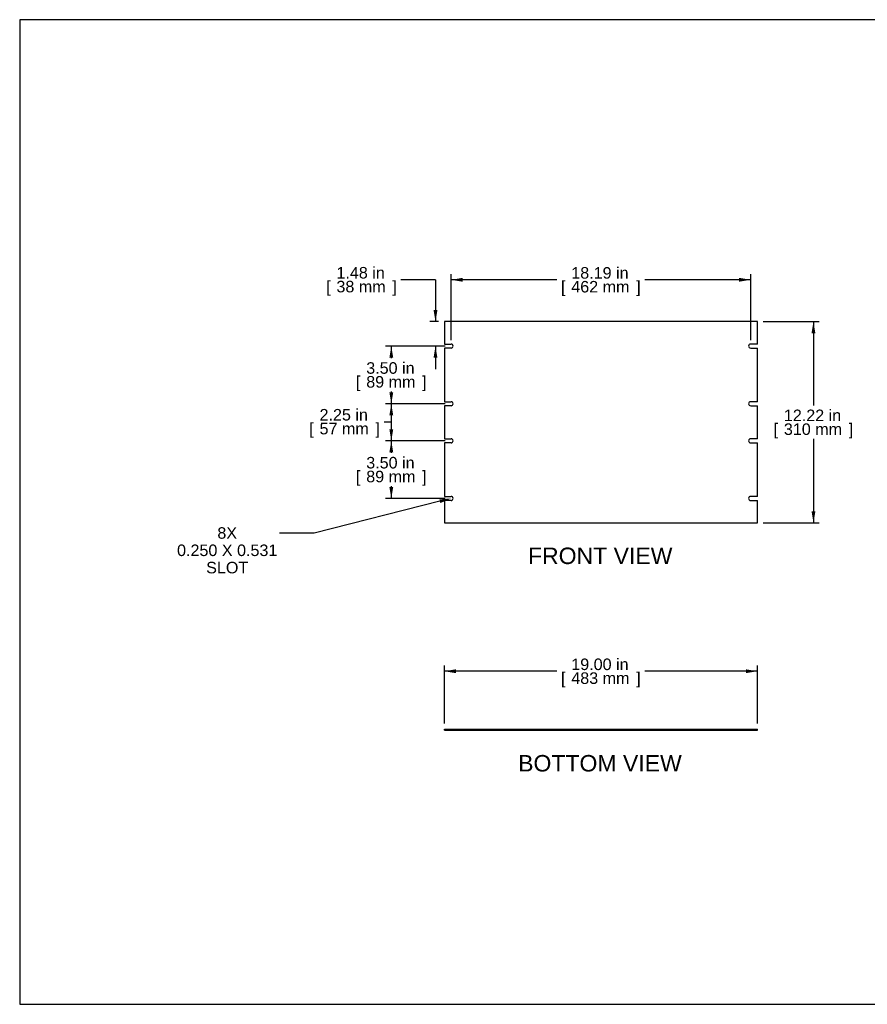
# Model space of a CAD drawing. Header units: inches. Extents: x 0 to 80, y 0 to 59.8.
# Tile 1 of 9: x 0 to 51.5, y 0 to 59.8. Entities that reach past the tile are written whole.
import ezdxf
from ezdxf import colors
from ezdxf.entities.mleader import LeaderData, LeaderLine
from ezdxf.enums import TextEntityAlignment as Align
from ezdxf.math import Vec2, Vec3

# ---------------------------------------------------------------- set-up
doc = ezdxf.new("R2010")
doc.units = ezdxf.units.IN
doc.header["$MEASUREMENT"] = 0
doc.layers.add('COM41760', color=7, linetype='Continuous')
doc.layers.add('Default', color=7, linetype='Continuous')
doc.styles.add('SEACAD_Arial', font='arial.ttf')
doc.dimstyles.new('WEB', dxfattribs={"dimtxt": 0.7, "dimasz": 0.7, "dimexe": 0.35, "dimexo": 0.35, "dimgap": 0.35, "dimtad": 0, "dimtih": 1, "dimtoh": 1, "dimzin": 4, "dimdsep": 46, "dimtxsty": 'SEACAD_Arial', "dimblk1": '_SE_FILLED', "dimblk2": '_SE_FILLED', "dimsah": 1, "dimcen": 0.35, "dimadec": 0, "dimazin": 0, "dimtfac": 1, "dimtofl": 0, "dimtmove": 0, "dimatfit": 3, "dimfxl": 1, "dimtolj": 1, "dimtzin": 4, "dimarcsym": 0})

# ---------------------------------------------------------------- blocks, each defined once
blk = doc.blocks.new('SE2')
at = {"layer": 'COM41760', "color": 7, "linetype": 'Continuous'}
for p, q in [((44.779, 41.449), (25.779, 41.449)), ((25.779, 41.449), (25.779, 40.09)), ((44.779, 40.09), (44.779, 41.449)), ((25.779, 40.09), (26.185, 40.09)), ((44.779, 40.09), (44.373, 40.09)), ((25.779, 39.84), (25.779, 36.59)), ((26.185, 39.84), (25.779, 39.84)), ((44.373, 39.84), (44.779, 39.84)), ((44.779, 36.59), (44.779, 39.84)), ((25.779, 36.59), (26.185, 36.59)), ((44.779, 36.59), (44.373, 36.59)), ((25.779, 36.34), (25.779, 34.34)), ((26.185, 36.34), (25.779, 36.34)), ((44.373, 36.34), (44.779, 36.34)), ((44.779, 34.34), (44.779, 36.34)), ((25.779, 34.34), (26.185, 34.34)), ((25.779, 34.09), (25.779, 30.84)), ((26.185, 34.09), (25.779, 34.09)), ((44.779, 34.34), (44.372, 34.34)), ((44.372, 34.09), (44.779, 34.09)), ((44.779, 30.84), (44.779, 34.09)), ((25.779, 30.84), (26.185, 30.84)), ((25.779, 30.59), (25.779, 29.231)), ((26.185, 30.59), (25.779, 30.59)), ((44.779, 30.84), (44.373, 30.84)), ((44.373, 30.59), (44.779, 30.59)), ((44.779, 29.231), (44.779, 30.59)), ((25.779, 29.231), (44.779, 29.231))]:
    blk.add_line(p, q, dxfattribs=at)
for centre, start, end in [((26.185, 39.965), 270, 90), ((44.373, 39.965), 90, 270), ((26.185, 36.465), 270, 90), ((44.373, 36.465), 90, 270), ((26.185, 34.215), 270.2572, 89.7428), ((44.373, 34.215), 90.2572, 269.7428), ((26.185, 30.715), 270, 90), ((44.373, 30.715), 90, 270)]:
    blk.add_arc(centre, 0.125, start, end, dxfattribs=at)
blk = doc.blocks.new('SE3')
at = {"layer": 'COM41760', "color": 7, "linetype": 'Continuous'}
for p, q in [((25.779, 16.708), (44.779, 16.708)), ((25.779, 16.636), (25.779, 16.708)), ((25.779, 16.636), (44.779, 16.636)), ((44.779, 16.636), (44.779, 16.708))]:
    blk.add_line(p, q, dxfattribs=at)
blk = doc.blocks.new('DMBLK163')
at = {"layer": 'Default', "linetype": 'Continuous', "transparency": 16777216}
for points in [[(48.301, 40.749), (48.184, 41.449), (48.067, 40.749)], [(48.301, 29.931), (48.067, 29.931), (48.184, 29.231)]]:
    blk.add_hatch(color=7, dxfattribs=at).paths.add_polyline_path(points)
at = {"layer": 'Default', "color": 7, "linetype": 'Continuous', "transparency": 16777216}
for p, q in [((45.129, 41.449), (48.534, 41.449)), ((48.184, 41.449), (48.184, 36.355)), ((48.184, 34.325), (48.184, 29.231)), ((45.129, 29.231), (48.534, 29.231))]:
    blk.add_line(p, q, dxfattribs=at)
at = {"layer": 'Default', "color": 7, "linetype": 'Continuous', "transparency": 16777216, "style": 'SEACAD_Arial'}
for s, p in [('12.22 in', (46.388, 36.11)), ('[', (45.764, 35.27)), ('310 mm', (46.388, 35.27)), (']', (50.33, 35.27))]:
    blk.add_text(s, height=0.7, dxfattribs=at).set_placement(p, align=Align.TOP_LEFT)
blk = doc.blocks.new('_SE_FILLED')
at = {"color": 0}
blk.add_line((0, 0), (-1, 0), dxfattribs=at)
blk.add_solid([(0, 0), (-1, -0.1665), (-1, 0.1665), (0, 0)], dxfattribs=at)
blk = doc.blocks.new('DMBLK164')
at = {"layer": 'Default', "linetype": 'Continuous', "transparency": 16777216}
for points in [[(26.479, 20.341), (25.779, 20.224), (26.479, 20.108)], [(44.079, 20.341), (44.079, 20.108), (44.779, 20.224)]]:
    blk.add_hatch(color=7, dxfattribs=at).paths.add_polyline_path(points)
at = {"layer": 'Default', "color": 7, "linetype": 'Continuous', "transparency": 16777216}
for p, q in [((25.779, 17.058), (25.779, 20.574)), ((44.779, 17.058), (44.779, 20.574)), ((32.614, 20.224), (25.779, 20.224)), ((44.779, 20.224), (37.943, 20.224))]:
    blk.add_line(p, q, dxfattribs=at)
at = {"layer": 'Default', "color": 7, "linetype": 'Continuous', "transparency": 16777216, "style": 'SEACAD_Arial'}
for s, p in [('19.00 in', (33.483, 20.994)), ('[', (32.859, 20.154)), ('483 mm', (33.483, 20.154)), (']', (37.424, 20.154))]:
    blk.add_text(s, height=0.7, dxfattribs=at).set_placement(p, align=Align.TOP_LEFT)
blk = doc.blocks.new('DMBLK165')
at = {"layer": 'Default', "linetype": 'Continuous', "transparency": 16777216}
for points in [[(26.885, 44.107), (26.185, 43.99), (26.885, 43.874)], [(43.673, 44.107), (43.673, 43.874), (44.373, 43.99)]]:
    blk.add_hatch(color=7, dxfattribs=at).paths.add_polyline_path(points)
at = {"layer": 'Default', "color": 7, "linetype": 'Continuous', "transparency": 16777216}
for p, q in [((26.185, 40.315), (26.185, 44.34)), ((44.373, 40.315), (44.373, 44.34)), ((32.614, 43.99), (26.185, 43.99)), ((44.373, 43.99), (37.943, 43.99))]:
    blk.add_line(p, q, dxfattribs=at)
at = {"layer": 'Default', "color": 7, "linetype": 'Continuous', "transparency": 16777216, "style": 'SEACAD_Arial'}
for s, p in [('18.19 in', (33.483, 44.76)), ('[', (32.859, 43.92)), ('462 mm', (33.483, 43.92)), (']', (37.424, 43.92))]:
    blk.add_text(s, height=0.7, dxfattribs=at).set_placement(p, align=Align.TOP_LEFT)
blk = doc.blocks.new('DMBLK166')
at = {"layer": 'Default', "linetype": 'Continuous', "transparency": 16777216}
for points in [[(25.123, 42.149), (25.239, 41.449), (25.356, 42.149)], [(25.123, 39.265), (25.356, 39.265), (25.239, 39.965)]]:
    blk.add_hatch(color=7, dxfattribs=at).paths.add_polyline_path(points)
at = {"layer": 'Default', "color": 7, "linetype": 'Continuous', "transparency": 16777216}
for p, q in [((25.239, 43.998), (23.139, 43.998)), ((25.239, 43.998), (25.239, 41.449)), ((25.429, 41.449), (24.889, 41.449)), ((25.835, 39.965), (24.889, 39.965)), ((25.239, 39.965), (25.239, 38.565))]:
    blk.add_line(p, q, dxfattribs=at)
at = {"layer": 'Default', "color": 7, "linetype": 'Continuous', "transparency": 16777216, "style": 'SEACAD_Arial'}
for s, p in [('1.48 in', (19.227, 44.768)), ('[', (18.603, 43.928)), ('38 mm', (19.227, 43.928)), (']', (22.62, 43.928))]:
    blk.add_text(s, height=0.7, dxfattribs=at).set_placement(p, align=Align.TOP_LEFT)
blk = doc.blocks.new('DMBLK167')
at = {"layer": 'Default', "linetype": 'Continuous', "transparency": 16777216}
for points in [[(22.441, 39.265), (22.674, 39.265), (22.558, 39.965)], [(22.441, 37.165), (22.558, 36.465), (22.674, 37.165)]]:
    blk.add_hatch(color=7, dxfattribs=at).paths.add_polyline_path(points)
at = {"layer": 'Default', "color": 7, "linetype": 'Continuous', "transparency": 16777216}
for p, q in [((25.835, 39.965), (22.208, 39.965)), ((22.558, 39.965), (22.558, 39.23)), ((22.558, 37.2), (22.558, 36.465)), ((25.835, 36.465), (22.208, 36.465))]:
    blk.add_line(p, q, dxfattribs=at)
at = {"layer": 'Default', "color": 7, "linetype": 'Continuous', "transparency": 16777216, "style": 'SEACAD_Arial'}
for s, p in [('3.50 in', (21.036, 38.985)), ('[', (20.412, 38.145)), ('89 mm', (21.036, 38.145)), (']', (24.43, 38.145))]:
    blk.add_text(s, height=0.7, dxfattribs=at).set_placement(p, align=Align.TOP_LEFT)
blk = doc.blocks.new('DMBLK168')
at = {"layer": 'Default', "linetype": 'Continuous', "transparency": 16777216}
for points in [[(22.441, 35.765), (22.674, 35.765), (22.558, 36.465)], [(22.441, 34.915), (22.558, 34.215), (22.674, 34.915)]]:
    blk.add_hatch(color=7, dxfattribs=at).paths.add_polyline_path(points)
at = {"layer": 'Default', "color": 7, "linetype": 'Continuous', "transparency": 16777216}
for p, q in [((25.835, 36.465), (22.208, 36.465)), ((22.558, 36.465), (22.558, 34.215)), ((22.558, 35.34), (22.115, 35.346)), ((25.835, 34.215), (22.208, 34.215))]:
    blk.add_line(p, q, dxfattribs=at)
at = {"layer": 'Default', "color": 7, "linetype": 'Continuous', "transparency": 16777216, "style": 'SEACAD_Arial'}
for s, p in [('2.25 in', (18.203, 36.146)), ('[', (17.579, 35.306)), ('57 mm', (18.203, 35.306)), (']', (21.596, 35.306))]:
    blk.add_text(s, height=0.7, dxfattribs=at).set_placement(p, align=Align.TOP_LEFT)
blk = doc.blocks.new('DMBLK169')
at = {"layer": 'Default', "linetype": 'Continuous', "transparency": 16777216}
for points in [[(22.441, 33.515), (22.674, 33.515), (22.558, 34.215)], [(22.441, 31.415), (22.558, 30.715), (22.674, 31.415)]]:
    blk.add_hatch(color=7, dxfattribs=at).paths.add_polyline_path(points)
at = {"layer": 'Default', "color": 7, "linetype": 'Continuous', "transparency": 16777216}
for p, q in [((25.835, 34.215), (22.208, 34.215)), ((22.558, 34.215), (22.558, 33.48)), ((22.558, 31.45), (22.558, 30.715)), ((25.835, 30.715), (22.208, 30.715))]:
    blk.add_line(p, q, dxfattribs=at)
at = {"layer": 'Default', "color": 7, "linetype": 'Continuous', "transparency": 16777216, "style": 'SEACAD_Arial'}
for s, p in [('3.50 in', (21.036, 33.235)), ('[', (20.412, 32.395)), ('89 mm', (21.036, 32.395)), (']', (24.43, 32.395))]:
    blk.add_text(s, height=0.7, dxfattribs=at).set_placement(p, align=Align.TOP_LEFT)

msp = doc.modelspace()

# ---------------------------------------------------------------- linework, layer by layer
at = {"layer": 'Default', "color": 7, "linetype": 'Continuous'}
for p, q in [((80, 59.783), (0, 59.783)), ((0, 59.783), (0, 0)), ((0, 0), (80, 0))]:
    msp.add_line(p, q, dxfattribs=at)

# ---------------------------------------------------------------- block references
at = {"layer": 'Default'}
for name in ['SE2', 'SE3']:
    msp.add_blockref(name, (0, 0), dxfattribs=at)

# ---------------------------------------------------------------- texts
at = {"layer": 'Default', "color": 7, "linetype": 'Continuous', "style": 'SEACAD_Arial'}
for s, p in [('FRONT VIEW', (30.855, 27.731)), ('BOTTOM VIEW', (30.257, 15.136))]:
    msp.add_text(s, height=1, dxfattribs=at).set_placement(p, align=Align.TOP_LEFT)

# ---------------------------------------------------------------- dimensions: what is measured, and where the dimension line sits
at = {"layer": 'Default', "color": 7, "linetype": 'Continuous'}
for base, p1, p2, angle, picture, middle, dimtype in [((25.239, 39.965), (25.779, 41.449), (26.185, 39.965), 90, 'DMBLK166', (23.139, 43.998), 160), ((48.184, 41.449), (25.779, 41.449), (25.779, 29.231), 270, 'DMBLK163', (48.184, 35.34), 161), ((22.558, 39.965), (26.185, 39.965), (26.185, 36.465), 270, 'DMBLK167', (22.558, 38.215), 161), ((22.558, 36.465), (26.185, 36.465), (26.185, 34.215), 270, 'DMBLK168', (19.724, 35.376), 161), ((22.558, 34.215), (26.185, 34.215), (26.185, 30.715), 270, 'DMBLK169', (22.558, 32.465), 161)]:
    dim = msp.add_linear_dim(base=base, p1=p1, p2=p2, angle=angle, text='\\A1;<>', dimstyle='WEB', override={"dimpost": '\\X'}, dxfattribs=at)
    dim.commit()
    dim.dimension.update_dxf_attribs({"geometry": picture, "text_midpoint": middle, "dimtype": dimtype})
for base, p1, p2, picture, middle in [((26.185, 43.99), (44.373, 39.965), (26.185, 39.965), 'DMBLK165', (35.279, 43.99)), ((25.779, 20.224), (44.779, 16.708), (25.779, 16.708), 'DMBLK164', (35.279, 20.224))]:
    dim = msp.add_linear_dim(base=base, p1=p1, p2=p2, text='\\A1;<>', dimstyle='WEB', override={"dimpost": '\\X'}, dxfattribs=at)
    dim.commit()
    dim.dimension.update_dxf_attribs({"geometry": picture, "text_midpoint": middle, "dimtype": 160})

# ---------------------------------------------------------------- leaders
ml = msp.add_multileader_mtext('Standard', dxfattribs=at)
ml.set_content('\\pxsm0.9;{\\fArial|c0|p34;\\W1.;8X\\P0.250 X 0.531\\PSLOT\\P}', color=7)
ml.set_leader_properties(linetype='ByLayer')
ml.build(insert=Vec2(0, 0))
ml.multileader.update_dxf_attribs({"dogleg_length": 2.1, "arrow_head_size": 0.7})
ctx = ml.context
ctx.base_point, ctx.char_height, ctx.arrow_head_size, ctx.landing_gap_size = Vec3(12.507, 28.967), 0.7, 0.7, 0.245
notes = []
notes.append((ctx, [(0, (1, 1, 0), (17.874, 28.61), (-1, 0), 2.1, [(0, [(26.185, 30.715)], 0, [])])]))
ctx.mtext.insert, ctx.mtext.alignment = Vec3(12.597, 28.967), 2
for ctx, leaders in notes:
    for number, flags, end, landing, length, lines in leaders:
        leader = LeaderData()
        leader.index, (leader.has_last_leader_line, leader.has_dogleg_vector, leader.attachment_direction) = number, flags
        leader.last_leader_point, leader.dogleg_vector, leader.dogleg_length = Vec3(end), Vec3(landing), length
        for number, points, colour, breaks in lines:
            line = LeaderLine()
            line.index, line.vertices, line.color, line.breaks = number, Vec3.list(points), colors.encode_raw_color(colour), breaks
            leader.lines.append(line)
        ctx.leaders.append(leader)

doc.saveas('drawing.dxf')
